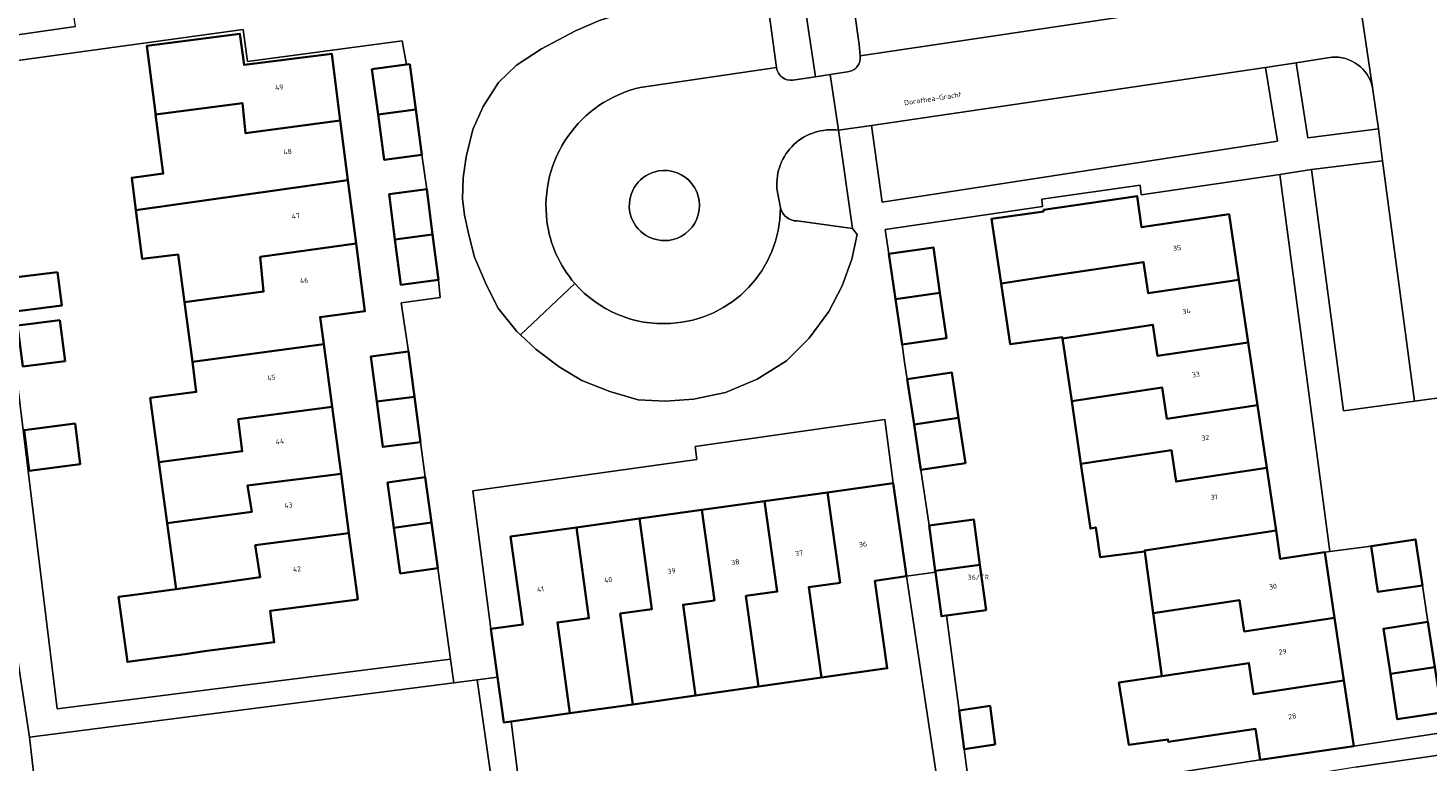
# Model space of a CAD drawing. Header units: metres. Extents: x 197700 to 204338, y 317132 to 325229.
# Tile 112 of 256: x 199664 to 199764, y 317784 to 317836. Entities that reach past the tile are written whole.
import ezdxf
from ezdxf.enums import TextEntityAlignment as Align

# ---------------------------------------------------------------- set-up
doc = ezdxf.new("R2010")
doc.units = ezdxf.units.M
for name, color, linetype, lineweight in [('B-WE-GR-BEPLANTING_CULTUUR_HEESTERS-GV', 90, 'Continuous', 18), ('B-WE-OG-BEBOUWING-GV', 7, 'Continuous', 35), ('B-WE-OG-BEBOUWING-T18', 10, 'Continuous', 18), ('B-WE-OG-TERREIN_CULTUURSCHEIDING-GV', 7, 'Continuous', 18), ('B-WE-OG-TERREIN_ERF-GV', 7, 'Continuous', 18), ('B-WE-OG-TOPOGRAFIE-T18', 10, 'Continuous', 18), ('B-WE-VH-VERHARDING_ASFALT-GV', 252, 'Continuous', 18), ('B-WE-VH-VERHARDING_BETONSTRAATSTEEN-GV', 252, 'Continuous', 18), ('B-WE-VH-VERHARDING_HALFVERHARDING_GRIND-GV', 252, 'Continuous', 18), ('B-WE-VH-VERHARDING_TEGEL-GV', 252, 'Continuous', 18)]:
    doc.layers.add(name, color=color, linetype=linetype, lineweight=lineweight)
doc.styles.add('NLCS-ISO-M200-T18', font='NLCS-ISO.ttf', dxfattribs={"height": 0.36})

msp = doc.modelspace()

# ---------------------------------------------------------------- linework, layer by layer
at = {"layer": 'B-WE-GR-BEPLANTING_CULTUUR_HEESTERS-GV'}
for points in [[(199723.412, 317833.883), (199723.343, 317834.702), (199722.638, 317839.739), (199719.917, 317839.368), (199719.231, 317839.23), (199720.238, 317832.391), (199721.293, 317832.566), (199722.516, 317832.757)], [(199756.901, 317833.801), (199754.37, 317833.389)], [(199754.37, 317833.389), (199755.212, 317828.062), (199760.218, 317828.72), (199759.8, 317831.654)], [(199722.866, 317821.635), (199721.877, 317828.606)], [(199717.509, 317824.482), (199717.751, 317823.089)], [(199718.938, 317822.166), (199722.866, 317821.635)]]:
    msp.add_lwpolyline(points, dxfattribs=at)
for points in [[(199722.516, 317832.757, 0.438026), (199723.412, 317833.883)], [(199759.8, 317831.654, 0.370959), (199756.901, 317833.801)], [(199721.877, 317828.606, 0.478565), (199717.509, 317824.482)], [(199709.106, 317825.72, 0.975056), (199709.795, 317820.79)], [(199709.795, 317820.79, 1.026934), (199709.106, 317825.72)], [(199717.751, 317823.089, 0.331661), (199718.938, 317822.166)]]:
    msp.add_lwpolyline(points, format="xyb", dxfattribs=at)
at = {"layer": 'B-WE-OG-BEBOUWING-GV'}
for points in [[(199673.371, 317829.847), (199673.387, 317829.723), (199679.553, 317830.54), (199679.761, 317828.4), (199686.502, 317829.3), (199685.892, 317834.038), (199679.664, 317833.242), (199679.376, 317835.455), (199672.753, 317834.592)], [(199691.864, 317830.084), (199691.427, 317833.3), (199691.198, 317833.269), (199688.752, 317832.936), (199689.189, 317829.721)], [(199687.047, 317825.066), (199686.502, 317829.3), (199679.761, 317828.4), (199679.553, 317830.54), (199673.387, 317829.723), (199673.934, 317825.526), (199671.698, 317825.238), (199671.994, 317822.934)], [(199691.864, 317830.084), (199689.189, 317829.721), (199689.626, 317826.506), (199692.301, 317826.869)], [(199671.994, 317822.934), (199672.44, 317819.471), (199674.999, 317819.784), (199675.441, 317816.406), (199681.057, 317817.154), (199680.818, 317819.611), (199687.625, 317820.571), (199687.047, 317825.066)], [(199692.64, 317824.415), (199689.962, 317824.067), (199690.379, 317820.854), (199693.057, 317821.202)], [(199736.455, 317822.834), (199732.73, 317822.314), (199733.424, 317817.724), (199737.122, 317818.284), (199743.543, 317819.248), (199743.875, 317817.032), (199750.297, 317817.996), (199749.605, 317822.643), (199743.398, 317821.719), (199743.083, 317823.929), (199736.437, 317822.954)], [(199690.379, 317820.854), (199690.797, 317817.64), (199693.475, 317817.988), (199693.057, 317821.202)], [(199675.441, 317816.406), (199675.996, 317812.166), (199685.327, 317813.423), (199685.071, 317815.343), (199688.245, 317815.752), (199687.625, 317820.571), (199680.818, 317819.611), (199681.057, 317817.154)], [(199729.084, 317817.072), (199728.615, 317820.293), (199725.449, 317819.832), (199725.918, 317816.611)], [(199733.424, 317817.724), (199734.075, 317813.416), (199737.765, 317813.914), (199737.777, 317813.832), (199744.201, 317814.797), (199744.534, 317812.58), (199750.959, 317813.545), (199750.297, 317817.996), (199743.875, 317817.032), (199743.543, 317819.248), (199737.122, 317818.284)], [(199666.422, 317818.536), (199662.744, 317818.073), (199663.044, 317815.697), (199666.721, 317816.161)], [(199725.918, 317816.611), (199726.386, 317813.39), (199729.553, 317813.851), (199729.084, 317817.072)], [(199666.596, 317815.13), (199663.581, 317814.75), (199663.948, 317811.842), (199666.963, 317812.222)], [(199750.959, 317813.545), (199744.534, 317812.58), (199744.201, 317814.797), (199737.777, 317813.832), (199738.434, 317809.37), (199744.86, 317810.336), (199745.193, 317808.118), (199751.623, 317809.084)], [(199675.996, 317812.166), (199676.276, 317810.025), (199673.001, 317809.603), (199673.623, 317805.031), (199679.541, 317805.817), (199679.259, 317808.083), (199685.921, 317808.964), (199685.327, 317813.423)], [(199691.771, 317809.686), (199691.352, 317812.902), (199688.674, 317812.553), (199689.094, 317809.336)], [(199730.405, 317808.184), (199729.926, 317811.399), (199726.761, 317810.927), (199727.24, 317807.712)], [(199752.285, 317804.633), (199751.623, 317809.084), (199745.193, 317808.118), (199744.86, 317810.336), (199738.434, 317809.37), (199739.089, 317804.918), (199745.517, 317805.885), (199745.852, 317803.665)], [(199685.921, 317808.964), (199679.259, 317808.083), (199679.541, 317805.817), (199673.623, 317805.031), (199674.213, 317800.697), (199680.214, 317801.504), (199679.909, 317803.371), (199686.554, 317804.214)], [(199691.771, 317809.686), (199689.094, 317809.336), (199689.513, 317806.12), (199692.19, 317806.469)], [(199727.719, 317804.498), (199730.884, 317804.969), (199730.405, 317808.184), (199727.24, 317807.712)], [(199667.666, 317807.774), (199664.052, 317807.318), (199664.416, 317804.435), (199668.029, 317804.89)], [(199752.947, 317800.182), (199752.285, 317804.633), (199745.852, 317803.665), (199745.517, 317805.885), (199739.089, 317804.918), (199739.765, 317800.322), (199740.144, 317800.4), (199740.461, 317798.286), (199743.64, 317798.689), (199743.627, 317798.776)], [(199687.117, 317799.988), (199686.554, 317804.214), (199679.909, 317803.371), (199680.214, 317801.504), (199674.213, 317800.697), (199674.849, 317796.029), (199680.816, 317796.874), (199680.46, 317799.142)], [(199692.98, 317800.748), (199692.529, 317803.98), (199689.855, 317803.607), (199690.305, 317800.375)], [(199720.66, 317789.746), (199719.766, 317796.166), (199721.992, 317796.475), (199721.098, 317802.895), (199716.631, 317802.272), (199717.527, 317795.847), (199715.299, 317795.536), (199716.195, 317789.111)], [(199726.696, 317796.934), (199725.765, 317803.546), (199721.098, 317802.895), (199721.992, 317796.475), (199719.766, 317796.166), (199720.66, 317789.746), (199725.343, 317790.411), (199724.468, 317796.62)], [(199711.73, 317788.477), (199716.195, 317789.111), (199715.299, 317795.536), (199717.527, 317795.847), (199716.631, 317802.272), (199712.184, 317801.651), (199713.072, 317795.217), (199710.842, 317794.91)], [(199707.265, 317787.842), (199706.384, 317794.284), (199708.618, 317794.589), (199707.737, 317801.03), (199703.281, 317800.408), (199704.158, 317793.96), (199701.922, 317793.656), (199702.799, 317787.207)], [(199707.737, 317801.03), (199708.618, 317794.589), (199706.384, 317794.284), (199707.265, 317787.842), (199711.73, 317788.477), (199710.842, 317794.91), (199713.072, 317795.217), (199712.184, 317801.651)], [(199728.748, 317797.315), (199731.918, 317797.75), (199731.475, 317800.971), (199728.305, 317800.535)], [(199676.852, 317791.619), (199681.811, 317792.257), (199681.524, 317794.489), (199687.743, 317795.289), (199687.117, 317799.988), (199680.46, 317799.142), (199680.816, 317796.874), (199674.849, 317796.029), (199671.691, 317795.599), (199670.762, 317795.472), (199671.391, 317790.851), (199675.478, 317791.407)], [(199693.43, 317797.516), (199692.98, 317800.748), (199690.305, 317800.375), (199690.755, 317797.143)], [(199697.667, 317789.772), (199698.117, 317786.542), (199698.629, 317786.615), (199702.799, 317787.207), (199701.922, 317793.656), (199704.158, 317793.96), (199703.281, 317800.408), (199698.596, 317799.755), (199699.467, 317793.515), (199697.189, 317793.198)], [(199757.101, 317793.981), (199756.406, 317798.646), (199753.247, 317798.164), (199752.947, 317800.182), (199743.627, 317798.776), (199743.64, 317798.689), (199744.231, 317794.306), (199750.355, 317795.228), (199750.688, 317793.015)], [(199763.342, 317796.292), (199762.858, 317799.549), (199759.693, 317799.078), (199760.177, 317795.822)], [(199731.918, 317797.75), (199728.748, 317797.315), (199728.761, 317797.218), (199729.19, 317794.095), (199729.557, 317794.145), (199732.36, 317794.53)], [(199757.764, 317789.53), (199757.101, 317793.981), (199750.688, 317793.015), (199750.355, 317795.228), (199744.231, 317794.306), (199744.832, 317789.845), (199751.018, 317790.777), (199751.352, 317788.564)], [(199764.225, 317790.486), (199763.734, 317793.698), (199760.571, 317793.214), (199761.062, 317790.002)], [(199751.815, 317783.905), (199758.458, 317784.867), (199757.764, 317789.53), (199751.352, 317788.564), (199751.018, 317790.777), (199744.832, 317789.845), (199741.794, 317789.387), (199742.484, 317784.977), (199745.267, 317785.352), (199745.291, 317785.189), (199751.495, 317786.096)], [(199764.717, 317787.273), (199764.225, 317790.486), (199761.062, 317790.002), (199761.554, 317786.789)], [(199732.993, 317785), (199732.637, 317787.736), (199730.45, 317787.396), (199730.811, 317784.662)]]:
    msp.add_lwpolyline(points, close=True, dxfattribs=at)
at = {"layer": 'B-WE-OG-TERREIN_CULTUURSCHEIDING-GV'}
for points in [[(199666.096, 317771.033), (199664.421, 317785.507), (199663.139, 317794.103), (199655.037, 317792.958), (199640.685, 317791.331), (199640.243, 317794.507), (199617.737, 317791.656), (199616.23, 317802.724), (199594.79, 317800.036), (199589.487, 317799.313), (199587.457, 317799.199), (199585.581, 317799.26), (199583.169, 317799.556), (199579.577, 317800.213), (199575.417, 317801.351), (199572.412, 317802.406)], [(199765.145, 317784.324), (199758.598, 317783.388), (199723.993, 317777.686), (199718.296, 317776.851), (199698.446, 317773.943), (199693.261, 317773.295), (199693.141, 317774.255), (199698.311, 317774.901), (199697.012, 317784.108), (199696.229, 317789.572), (199694.566, 317789.359), (199664.421, 317785.507), (199666.096, 317771.033), (199666.853, 317764.491), (199667.15, 317761.924), (199674.953, 317761.272), (199691.475, 317761.189), (199705.285, 317760.998), (199705.505, 317760.995), (199710.7, 317762.134), (199723.065, 317764.505), (199734.311, 317766.47), (199744.345, 317768.036), (199767.144, 317771.276)]]:
    msp.add_lwpolyline(points, dxfattribs=at)
at = {"layer": 'B-WE-OG-TERREIN_ERF-GV'}
for points in [[(199657.274, 317834.495), (199667.694, 317835.981), (199667.363, 317838.189), (199666.959, 317838.134), (199666.333, 317842.77), (199665.72, 317847.165), (199665.113, 317851.506), (199664.772, 317853.945), (199661.588, 317853.507)], [(199662.072, 317822.842), (199666.404, 317787.525), (199694.331, 317791.048), (199693.43, 317797.516), (199690.755, 317797.143), (199690.305, 317800.375), (199689.855, 317803.607), (199692.529, 317803.98), (199692.19, 317806.469), (199689.513, 317806.12), (199689.094, 317809.336), (199688.674, 317812.553), (199691.352, 317812.902), (199690.832, 317816.344), (199693.594, 317816.73), (199693.475, 317817.988), (199690.797, 317817.64), (199690.379, 317820.854), (199689.962, 317824.067), (199692.64, 317824.415), (199692.301, 317826.869), (199689.626, 317826.506), (199689.189, 317829.721), (199688.752, 317832.936), (199691.198, 317833.269), (199690.898, 317834.955), (199679.903, 317833.486), (199679.599, 317835.757), (199660.478, 317833.125)], [(199729.185, 317780.417), (199726.696, 317796.934), (199724.468, 317796.62), (199725.343, 317790.411), (199720.66, 317789.746), (199716.195, 317789.111), (199711.73, 317788.477), (199707.265, 317787.842), (199702.799, 317787.207), (199698.629, 317786.615), (199699.957, 317776.073)]]:
    msp.add_lwpolyline(points, dxfattribs=at)
for points in [[(199686.554, 317804.214), (199687.117, 317799.988), (199687.743, 317795.289), (199681.524, 317794.489), (199681.811, 317792.257), (199676.852, 317791.619), (199675.478, 317791.407), (199671.391, 317790.851), (199670.762, 317795.472), (199671.691, 317795.599), (199674.849, 317796.029), (199674.213, 317800.697), (199673.623, 317805.031), (199673.001, 317809.603), (199676.276, 317810.025), (199675.996, 317812.166), (199675.441, 317816.406), (199674.999, 317819.784), (199672.44, 317819.471), (199671.994, 317822.934), (199671.698, 317825.238), (199673.934, 317825.526), (199673.387, 317829.723), (199673.371, 317829.847), (199672.753, 317834.592), (199679.376, 317835.455), (199679.664, 317833.242), (199685.892, 317834.038), (199686.502, 317829.3), (199687.047, 317825.066), (199687.625, 317820.571), (199688.245, 317815.752), (199685.071, 317815.343), (199685.327, 317813.423), (199685.921, 317808.964)], [(199730.405, 317808.184), (199730.884, 317804.969), (199727.719, 317804.498), (199728.305, 317800.535), (199731.475, 317800.971), (199731.918, 317797.75), (199732.36, 317794.53), (199729.557, 317794.145), (199730.45, 317787.396), (199732.637, 317787.736), (199732.993, 317785), (199730.811, 317784.662), (199731.329, 317780.747), (199751.815, 317783.905), (199751.495, 317786.096), (199745.291, 317785.189), (199745.267, 317785.352), (199742.484, 317784.977), (199741.794, 317789.387), (199744.832, 317789.845), (199744.231, 317794.306), (199743.64, 317798.689), (199740.461, 317798.286), (199740.144, 317800.4), (199739.765, 317800.322), (199739.089, 317804.918), (199738.434, 317809.37), (199737.777, 317813.832), (199737.765, 317813.914), (199734.075, 317813.416), (199733.424, 317817.724), (199732.73, 317822.314), (199736.455, 317822.834), (199736.437, 317822.954), (199743.083, 317823.929), (199743.398, 317821.719), (199749.605, 317822.643), (199750.297, 317817.996), (199750.959, 317813.545), (199751.623, 317809.084), (199752.285, 317804.633), (199752.947, 317800.182), (199753.247, 317798.164), (199756.406, 317798.646), (199756.767, 317798.695), (199753.226, 317825.465), (199743.359, 317824.027), (199743.295, 317824.705), (199736.312, 317823.709), (199736.351, 317823.191), (199725.185, 317821.559), (199725.449, 317819.832), (199728.615, 317820.293), (199729.084, 317817.072), (199729.553, 317813.851), (199726.386, 317813.39), (199726.575, 317812.149), (199726.761, 317810.927), (199729.926, 317811.399)], [(199666.422, 317818.536), (199666.721, 317816.161), (199663.044, 317815.697), (199662.744, 317818.073)], [(199666.596, 317815.13), (199666.963, 317812.222), (199663.948, 317811.842), (199663.581, 317814.75)], [(199697.189, 317793.198), (199699.467, 317793.515), (199698.596, 317799.755), (199703.281, 317800.408), (199707.737, 317801.03), (199712.184, 317801.651), (199716.631, 317802.272), (199721.098, 317802.895), (199725.765, 317803.546), (199725.177, 317808.065), (199711.709, 317806.161), (199711.811, 317805.237), (199695.922, 317803.012)], [(199667.666, 317807.774), (199668.029, 317804.89), (199664.416, 317804.435), (199664.052, 317807.318)], [(199758.458, 317784.867), (199764.969, 317785.869), (199764.717, 317787.273), (199761.554, 317786.789), (199761.062, 317790.002), (199760.571, 317793.214), (199763.734, 317793.698), (199763.342, 317796.292), (199760.177, 317795.822), (199759.693, 317799.078), (199756.767, 317798.695), (199756.406, 317798.646), (199757.101, 317793.981), (199757.764, 317789.53)]]:
    msp.add_lwpolyline(points, close=True, dxfattribs=at)
at = {"layer": 'B-WE-VH-VERHARDING_ASFALT-GV'}
for points in [[(199759.8, 317831.654), (199758.672, 317839.172), (199756.201, 317838.801), (199723.412, 317833.883)], [(199752.199, 317833.069), (199754.37, 317833.389), (199756.901, 317833.801)], [(199717.478, 317833.054), (199707.8, 317831.646)], [(199722.516, 317832.757), (199721.293, 317832.566), (199721.877, 317828.606), (199724.23, 317828.952), (199752.199, 317833.069)], [(199721.877, 317828.606), (199721.293, 317832.566), (199720.238, 317832.391), (199718.641, 317832.168)], [(199717.751, 317823.089), (199717.509, 317824.482)]]:
    msp.add_lwpolyline(points, dxfattribs=at)
for points in [[(199723.412, 317833.883, -0.438026), (199722.516, 317832.757)], [(199756.901, 317833.801, -0.370959), (199759.8, 317831.654)], [(199718.641, 317832.168, -0.420115), (199717.478, 317833.054)], [(199707.8, 317831.646, 0.384868), (199701.175, 317822.142)], [(199717.509, 317824.482, -0.478565), (199721.877, 317828.606)], [(199709.795, 317820.79, -0.975056), (199709.106, 317825.72)], [(199709.106, 317825.72, -1.026934), (199709.795, 317820.79)], [(199709.953, 317814.892, 0.398687), (199717.751, 317823.089)], [(199701.175, 317822.142, 0.148493), (199703.151, 317817.736)], [(199703.151, 317817.736, 0.233818), (199709.953, 317814.892)]]:
    msp.add_lwpolyline(points, format="xyb", dxfattribs=at)
at = {"layer": 'B-WE-VH-VERHARDING_BETONSTRAATSTEEN-GV'}
for points in [[(199756.201, 317838.801), (199755.355, 317844.191), (199747.577, 317843.289), (199745.34, 317842.914), (199741.613, 317842.289), (199738.95, 317841.971), (199735.941, 317841.574), (199732.023, 317841.057), (199730.034, 317840.766), (199727.198, 317840.361), (199722.638, 317839.739), (199723.343, 317834.702), (199723.412, 317833.883)], [(199752.199, 317833.069), (199724.23, 317828.952), (199724.985, 317823.505), (199753.055, 317827.841)], [(199760.498, 317826.425), (199755.467, 317825.823), (199757.732, 317808.686), (199762.779, 317809.363)]]:
    msp.add_lwpolyline(points, close=True, dxfattribs=at)
for points in [[(199759.947, 317839.363), (199758.672, 317839.172), (199759.8, 317831.654), (199760.218, 317828.72), (199760.498, 317826.425), (199762.779, 317809.363), (199768.444, 317810.122), (199766.15, 317827.182), (199765.641, 317827.117)], [(199717.478, 317833.054), (199716.802, 317837.934), (199716.472, 317838.275), (199716.389, 317838.271), (199708.14, 317837.219), (199706.673, 317836.954), (199704.949, 317836.429), (199703.193, 317835.663), (199700.783, 317834.382), (199699.009, 317833.229), (199697.738, 317832.004), (199696.641, 317830.296), (199695.904, 317828.659), (199695.427, 317826.73), (199695.235, 317825.24), (199695.175, 317823.736), (199695.314, 317822.586), (199695.627, 317821.172), (199696.025, 317819.594), (199696.818, 317817.775), (199697.687, 317815.989), (199699.046, 317814.309), (199699.286, 317814.084), (199703.151, 317817.736)], [(199707.8, 317831.646), (199717.478, 317833.054)], [(199703.151, 317817.736), (199699.286, 317814.084), (199700.41, 317813.028), (199702.039, 317811.797), (199703.662, 317810.831), (199705.648, 317810.058), (199707.649, 317809.474), (199709.589, 317809.364), (199711.587, 317809.515), (199713.863, 317809.976), (199716.103, 317810.937), (199718.177, 317812.236), (199719.789, 317813.835), (199721.197, 317815.746), (199722.145, 317817.571), (199722.82, 317819.454), (199723.2, 317821.197), (199722.866, 317821.635), (199718.938, 317822.166)]]:
    msp.add_lwpolyline(points, dxfattribs=at)
for points in [[(199701.175, 317822.142, -0.384868), (199707.8, 317831.646)], [(199717.751, 317823.089, -0.398687), (199709.953, 317814.892)], [(199718.938, 317822.166, -0.331661), (199717.751, 317823.089)], [(199703.151, 317817.736, -0.148493), (199701.175, 317822.142)], [(199709.953, 317814.892, -0.233818), (199703.151, 317817.736)]]:
    msp.add_lwpolyline(points, format="xyb", dxfattribs=at)
at = {"layer": 'B-WE-VH-VERHARDING_HALFVERHARDING_GRIND-GV'}
msp.add_lwpolyline([(199663.139, 317794.103), (199664.421, 317785.507), (199694.566, 317789.359), (199694.331, 317791.048), (199666.404, 317787.525), (199662.072, 317822.842)], dxfattribs=at)
at = {"layer": 'B-WE-VH-VERHARDING_TEGEL-GV'}
for points in [[(199718.641, 317832.168), (199720.238, 317832.391), (199719.231, 317839.23)], [(199699.286, 317814.084), (199699.046, 317814.309), (199697.687, 317815.989), (199696.818, 317817.775), (199696.025, 317819.594), (199695.627, 317821.172), (199695.314, 317822.586), (199695.175, 317823.736), (199695.235, 317825.24), (199695.427, 317826.73), (199695.904, 317828.659), (199696.641, 317830.296), (199697.738, 317832.004), (199699.009, 317833.229), (199700.783, 317834.382), (199703.193, 317835.663), (199704.949, 317836.429), (199706.673, 317836.954), (199708.14, 317837.219), (199716.389, 317838.271), (199716.472, 317838.275), (199716.802, 317837.934), (199717.478, 317833.054)], [(199667.694, 317835.981), (199657.274, 317834.495)], [(199660.478, 317833.125), (199679.599, 317835.757), (199679.903, 317833.486), (199690.898, 317834.955), (199691.198, 317833.269), (199691.427, 317833.3), (199691.864, 317830.084), (199692.301, 317826.869), (199692.64, 317824.415), (199693.057, 317821.202), (199693.475, 317817.988), (199693.594, 317816.73), (199690.832, 317816.344), (199691.352, 317812.902), (199691.771, 317809.686), (199692.19, 317806.469), (199692.529, 317803.98), (199692.98, 317800.748), (199693.43, 317797.516), (199694.331, 317791.048), (199694.566, 317789.359), (199696.229, 317789.572), (199697.667, 317789.772), (199697.189, 317793.198), (199695.922, 317803.012), (199711.811, 317805.237), (199711.709, 317806.161), (199725.177, 317808.065), (199725.765, 317803.546), (199726.696, 317796.934), (199728.761, 317797.218), (199728.748, 317797.315), (199728.305, 317800.535), (199727.719, 317804.498), (199727.24, 317807.712), (199726.761, 317810.927), (199726.575, 317812.149), (199726.386, 317813.39), (199725.918, 317816.611), (199725.449, 317819.832), (199725.185, 317821.559), (199736.351, 317823.191), (199736.312, 317823.709), (199743.295, 317824.705), (199743.359, 317824.027), (199753.226, 317825.465), (199755.467, 317825.823), (199760.498, 317826.425), (199760.218, 317828.72), (199755.212, 317828.062), (199754.37, 317833.389), (199752.199, 317833.069), (199753.055, 317827.841), (199724.985, 317823.505), (199724.23, 317828.952), (199721.877, 317828.606), (199722.866, 317821.635), (199723.2, 317821.197), (199722.82, 317819.454), (199722.145, 317817.571), (199721.197, 317815.746), (199719.789, 317813.835), (199718.177, 317812.236), (199716.103, 317810.937), (199713.863, 317809.976), (199711.587, 317809.515), (199709.589, 317809.364), (199707.649, 317809.474), (199705.648, 317810.058), (199703.662, 317810.831), (199702.039, 317811.797), (199700.41, 317813.028), (199699.286, 317814.084)], [(199768.444, 317810.122), (199762.779, 317809.363), (199757.732, 317808.686), (199755.467, 317825.823), (199753.226, 317825.465), (199756.767, 317798.695), (199759.693, 317799.078), (199762.858, 317799.549), (199763.342, 317796.292), (199763.734, 317793.698), (199764.225, 317790.486)], [(199764.969, 317785.869), (199758.458, 317784.867), (199751.815, 317783.905), (199731.329, 317780.747), (199730.811, 317784.662), (199730.45, 317787.396), (199729.557, 317794.145), (199729.19, 317794.095), (199728.761, 317797.218), (199726.696, 317796.934), (199729.185, 317780.417)], [(199699.957, 317776.073), (199698.629, 317786.615), (199698.117, 317786.542), (199697.667, 317789.772), (199696.229, 317789.572), (199697.012, 317784.108), (199698.311, 317774.901)], [(199758.598, 317783.388), (199765.145, 317784.324)]]:
    msp.add_lwpolyline(points, dxfattribs=at)
msp.add_lwpolyline([(199717.478, 317833.054, 0.420115), (199718.641, 317832.168)], format="xyb", dxfattribs=at)

# ---------------------------------------------------------------- texts
at = {"layer": 'B-WE-OG-BEBOUWING-T18', "style": 'NLCS-ISO-M200-T18'}
for s, rotation, p in [('49', 7.3, (199682.165, 317831.66)), ('48', 7.3, (199682.754, 317827.088)), ('47', 7.3, (199683.342, 317822.517)), ('35', 8.4, (199745.917, 317820.251)), ('46', 7.3, (199683.931, 317817.938)), ('34', 8.4, (199746.586, 317815.759)), ('45', 7.5, (199681.608, 317811.046)), ('33', 8.4, (199747.254, 317811.267)), ('32', 8.4, (199747.922, 317806.775)), ('44', 7.5, (199682.212, 317806.512)), ('43', 7.5, (199682.816, 317801.979)), ('31', 8.4, (199748.549, 317802.562)), ('36', 7.9, (199723.615, 317799.207)), ('38', 7.9, (199714.553, 317797.943)), ('37', 7.9, (199719.081, 317798.575)), ('42', 7.5, (199683.42, 317797.445)), ('40', 7.9, (199705.522, 317796.682)), ('39', 7.9, (199710.025, 317797.311)), ('41', 7.9, (199700.715, 317796.012)), ('30', 8.4, (199752.726, 317796.204)), ('29', 8.4, (199753.414, 317791.585)), ('28', 8.4, (199754.098, 317786.992))]:
    msp.add_text(s, height=0.36, rotation=rotation, dxfattribs=at).set_placement(p, align=Align.MIDDLE)
msp.add_text('36/TR', height=0.36, dxfattribs=at).set_placement((199731.804, 317796.866), align=Align.MIDDLE)
at = {"layer": 'B-WE-OG-TOPOGRAFIE-T18', "style": 'NLCS-ISO-M200-T18'}
msp.add_text('Dorothea-Gracht', height=0.36, rotation=8.5, dxfattribs=at).set_placement((199728.564, 317830.858), align=Align.MIDDLE)

doc.saveas('drawing.dxf')
